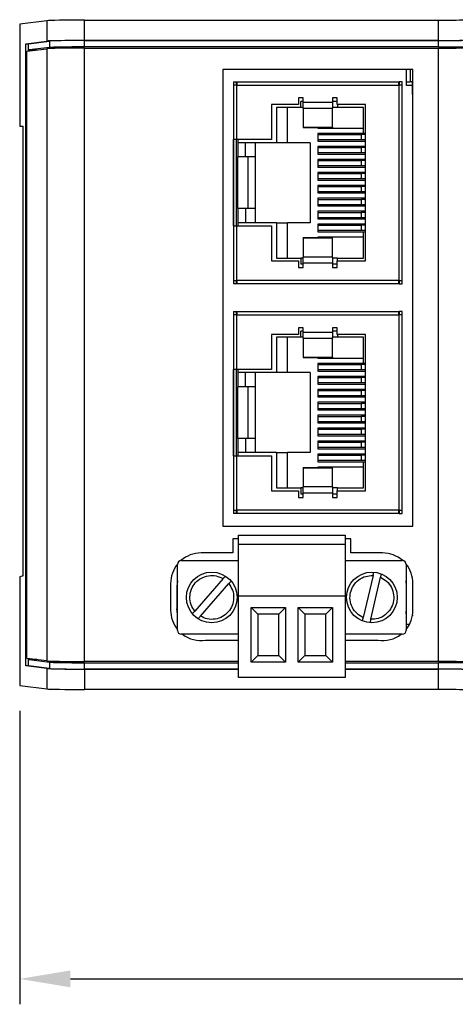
# Model space of a CAD drawing. Header units: millimetres. Extents: x 0 to 594, y 0 to 420.
# Tile 16 of 26: x 312 to 347, y 212 to 289. Entities that reach past the tile are written whole.
import ezdxf

# ---------------------------------------------------------------- set-up
doc = ezdxf.new("R2010")
doc.units = ezdxf.units.MM
doc.header["$PDSIZE"] = -1
doc.styles.get("Standard").update_dxf_attribs({"font": 'txt.shx', "bigfont": 'whgtxt.shx'})
doc.dimstyles.new('ISO-25', dxfattribs={"dimtxt": 2.5, "dimasz": 2.5, "dimexe": 1.25, "dimexo": 0.625, "dimtad": 1, "dimtxsty": 'Standard', "dimcen": 2.5, "dimadec": 0, "dimazin": 0, "dimtfac": 1, "dimtmove": 0, "dimatfit": 3, "dimfxl": 0, "dimarcsym": 0})

# ---------------------------------------------------------------- blocks, each defined once
blk = doc.blocks.new('*D922')
at = {"color": 8, "lineweight": -2}
for p, q in [((312.486, 235.068), (312.486, 211.969)), ((488.486, 235.068), (488.486, 211.969)), ((316.486, 213.969), (484.486, 213.969))]:
    blk.add_line(p, q, dxfattribs=at)
at = {"color": 8}
for points in [[(316.486, 214.636), (316.486, 213.302), (312.486, 213.969)], [(484.486, 214.636), (484.486, 213.302), (488.486, 213.969)]]:
    blk.add_solid(points, dxfattribs=at)
at = {"layer": 'Defpoints', "color": 0}
for p in [(312.486, 237.068), (488.486, 237.068), (488.486, 213.969)]:
    blk.add_point(p, dxfattribs=at)
at = {"color": 3, "insert": (400.486, 217.969), "char_height": 4, "attachment_point": 5}
blk.add_mtext('\\A1;176', dxfattribs=at)

msp = doc.modelspace()

# ---------------------------------------------------------------- linework, layer by layer
for p, q in [((314.6264, 289.407), (312.4857, 289.138)), ((314.6264, 289.407), (314.6264, 287.8023)), ((317.5979, 287.8474), (317.5979, 289.4522)), ((317.5979, 289.4522), (345.4857, 289.4522)), ((345.4857, 287.8474), (345.4857, 289.4522)), ((312.4857, 289.138), (312.4857, 281.1031)), ((312.9719, 287.5944), (314.6264, 287.8023)), ((312.9719, 287.5944), (313.1738, 287.5944)), ((312.9719, 238.6118), (312.9719, 287.5944)), ((313.1738, 287.5944), (314.8245, 287.8018)), ((313.1738, 287.0197), (313.1738, 287.5944)), ((314.8245, 287.8018), (314.8245, 287.3018)), ((345.4857, 287.8474), (317.5979, 287.8474)), ((317.5979, 287.844), (345.4857, 287.844)), ((317.5979, 287.344), (317.5979, 287.844)), ((345.4857, 287.344), (345.4857, 287.844)), ((313.0413, 287.0031), (314.6264, 287.2023)), ((313.0413, 239.2031), (313.0413, 287.0031)), ((314.8245, 287.3018), (313.2432, 287.1031)), ((313.2432, 287.1031), (313.8371, 287.1031)), ((313.2432, 287.0284), (313.2432, 287.1031)), ((314.6264, 287.2023), (314.6264, 239.0039)), ((345.4857, 287.344), (317.5979, 287.344)), ((317.5979, 238.9587), (317.5979, 287.2474)), ((317.5979, 287.2474), (345.4857, 287.2474)), ((345.4857, 238.9587), (345.4857, 287.2474)), ((343.4857, 285.5769), (328.4857, 285.5769)), ((328.4857, 285.5769), (328.4857, 249.6031)), ((342.9857, 284.3031), (342.9857, 285.5769)), ((343.2658, 285.5769), (343.2658, 284.6031)), ((343.4857, 249.6031), (343.4857, 285.5769)), ((329.3357, 284.6031), (329.5857, 284.6031)), ((329.3357, 284.6031), (329.3357, 284.3431)), ((329.5857, 284.3431), (329.5857, 284.6031)), ((329.5957, 284.6031), (329.5957, 284.3431)), ((329.5957, 284.6031), (342.3757, 284.6031)), ((342.3757, 284.3431), (342.3757, 284.6031)), ((342.6357, 284.6031), (342.3857, 284.6031)), ((342.3857, 284.6031), (342.3857, 284.3431)), ((342.6357, 284.3431), (342.6357, 284.6031)), ((342.9857, 284.6031), (343.2658, 284.6031)), ((343.4421, 284.6031), (343.2658, 284.6031)), ((343.4421, 283.6031), (343.4421, 284.6031)), ((343.4491, 283.6031), (343.4857, 284.8031)), ((329.3357, 284.3431), (329.3357, 268.9631)), ((329.5957, 284.3431), (329.3357, 284.3431)), ((329.5957, 280.0531), (329.5957, 284.3431)), ((329.5957, 284.3431), (342.3757, 284.3431)), ((342.3757, 284.3431), (342.3757, 268.9631)), ((342.6357, 284.3431), (342.3757, 284.3431)), ((342.6357, 268.9631), (342.6357, 284.3431)), ((343.4421, 284.3031), (342.9857, 284.3031)), ((334.8357, 283.3373), (334.4607, 283.3373)), ((334.4607, 283.3373), (334.4607, 282.8031)), ((334.8357, 283.0531), (334.6357, 283.0531)), ((334.6357, 282.5831), (334.6357, 283.0531)), ((334.8357, 282.9623), (334.8357, 283.3373)), ((337.1357, 282.9623), (334.8357, 282.9623)), ((334.8357, 282.5092), (334.8357, 282.9623)), ((337.5107, 283.3373), (337.1357, 283.3373)), ((337.1357, 283.3373), (337.1357, 282.9623)), ((337.5107, 283.0531), (337.1357, 283.0531)), ((337.1357, 282.9623), (337.1357, 282.5092)), ((337.5107, 282.8031), (337.5107, 283.3373)), ((343.4421, 283.6031), (343.4491, 283.6031)), ((343.4857, 283.6031), (343.4491, 283.6031)), ((334.4607, 282.8031), (332.3357, 282.8031)), ((332.3357, 282.8031), (332.3357, 280.0531)), ((334.6357, 282.5831), (332.7357, 282.5831)), ((332.7357, 282.5831), (332.7357, 279.8031)), ((333.5857, 279.8031), (333.5857, 282.5831)), ((334.8357, 282.5831), (334.6357, 282.5831)), ((334.8357, 282.5092), (337.1357, 282.5092)), ((334.8357, 282.5092), (334.8357, 281.017)), ((337.5357, 282.5831), (337.1357, 282.5831)), ((337.1357, 281.017), (337.1357, 282.5092)), ((339.7357, 282.8031), (337.5107, 282.8031)), ((337.5357, 282.8031), (337.5357, 282.5831)), ((339.5857, 282.5831), (337.5357, 282.5831)), ((339.5857, 280.5231), (339.5857, 282.5831)), ((339.7357, 270.5031), (339.7357, 282.8031)), ((312.4857, 281.1031), (312.7635, 281.1031)), ((312.7635, 245.7031), (312.7635, 281.1031)), ((334.8357, 281.017), (337.1357, 281.017)), ((334.8357, 281.017), (334.8357, 280.9927)), ((334.8357, 280.9927), (337.1357, 280.9927)), ((335.9857, 280.9927), (335.9857, 280.9431)), ((335.9857, 280.9431), (339.5857, 280.9431)), ((337.1357, 281.017), (337.1357, 280.9927)), ((329.3359, 273.2531), (329.3359, 280.0531)), ((329.5957, 280.0531), (329.3359, 280.0531)), ((329.5858, 273.2531), (329.5858, 280.0531)), ((332.3357, 280.0531), (329.5957, 280.0531)), ((329.6857, 280.0531), (329.6857, 279.8031)), ((335.9857, 280.5231), (335.9857, 279.9231)), ((339.5857, 280.5231), (335.9857, 280.5231)), ((335.9857, 280.4381), (339.3998, 280.4381)), ((339.3998, 280.0181), (335.9857, 280.0181)), ((335.9857, 279.9231), (339.7357, 279.9231)), ((339.3998, 280.4381), (339.3998, 280.0181)), ((339.7357, 280.4381), (339.3998, 280.4381)), ((339.7357, 280.0181), (339.3998, 280.0181)), ((339.7357, 280.5231), (339.5857, 280.5231)), ((332.7357, 279.8031), (329.6857, 279.8031)), ((329.6857, 279.8031), (329.6857, 278.6831)), ((330.2857, 278.6831), (330.2857, 279.8031)), ((331.0857, 278.6831), (331.0857, 279.8031)), ((333.5857, 279.8031), (332.7357, 279.8031)), ((335.3857, 279.8031), (333.5857, 279.8031)), ((335.3857, 279.8031), (335.3857, 273.5031)), ((339.7357, 279.5031), (335.9857, 279.5031)), ((335.9857, 279.5031), (335.9857, 278.9031)), ((335.9857, 279.4181), (339.3998, 279.4181)), ((339.3998, 279.4181), (339.3998, 278.9981)), ((339.7357, 279.4181), (339.3998, 279.4181)), ((330.2857, 278.6831), (329.6857, 278.6831)), ((329.6857, 274.6231), (329.6857, 278.6831)), ((331.0857, 278.6831), (330.2857, 278.6831)), ((330.4857, 274.6231), (330.4857, 278.6831)), ((331.0857, 274.6231), (331.0857, 278.6831)), ((339.3998, 278.9981), (335.9857, 278.9981)), ((335.9857, 278.9031), (339.7357, 278.9031)), ((339.7357, 278.4831), (335.9857, 278.4831)), ((335.9857, 278.4831), (335.9857, 277.8831)), ((335.9857, 278.3981), (339.3998, 278.3981)), ((339.7357, 278.9981), (339.3998, 278.9981)), ((339.3998, 278.3981), (339.3998, 277.9781)), ((339.7357, 278.3981), (339.3998, 278.3981)), ((339.3998, 277.9781), (335.9857, 277.9781)), ((335.9857, 277.8831), (339.7357, 277.8831)), ((339.7357, 277.9781), (339.3998, 277.9781)), ((339.7357, 277.4631), (335.9857, 277.4631)), ((335.9857, 277.4631), (335.9857, 276.8631)), ((335.9857, 277.3781), (339.3998, 277.3781)), ((339.3998, 276.9581), (335.9857, 276.9581)), ((335.9857, 276.8631), (339.7357, 276.8631)), ((339.3998, 277.3781), (339.3998, 276.9581)), ((339.7357, 277.3781), (339.3998, 277.3781)), ((339.7357, 276.9581), (339.3998, 276.9581)), ((339.7357, 276.4431), (335.9857, 276.4431)), ((335.9857, 276.4431), (335.9857, 275.8431)), ((335.9857, 276.3581), (339.3998, 276.3581)), ((339.3998, 276.3581), (339.3998, 275.9381)), ((339.7357, 276.3581), (339.3998, 276.3581)), ((339.3998, 275.9381), (335.9857, 275.9381)), ((335.9857, 275.8431), (339.7357, 275.8431)), ((339.7357, 275.4231), (335.9857, 275.4231)), ((335.9857, 275.4231), (335.9857, 274.8231)), ((335.9857, 275.3381), (339.3998, 275.3381)), ((339.7357, 275.9381), (339.3998, 275.9381)), ((339.3998, 275.3381), (339.3998, 274.9181)), ((339.7357, 275.3381), (339.3998, 275.3381)), ((330.2857, 274.6231), (329.6857, 274.6231)), ((329.6857, 274.6231), (329.6857, 273.5031)), ((330.2857, 274.6231), (330.2857, 273.5031)), ((331.0857, 274.6231), (330.2857, 274.6231)), ((331.0857, 273.5031), (331.0857, 274.6231)), ((339.3998, 274.9181), (335.9857, 274.9181)), ((335.9857, 274.8231), (339.7357, 274.8231)), ((339.7357, 274.9181), (339.3998, 274.9181)), ((339.7357, 274.4031), (335.9857, 274.4031)), ((335.9857, 274.4031), (335.9857, 273.8031)), ((335.9857, 274.3181), (339.3998, 274.3181)), ((339.3998, 273.8981), (335.9857, 273.8981)), ((335.9857, 273.8031), (339.7357, 273.8031)), ((339.3998, 274.3181), (339.3998, 273.8981)), ((339.7357, 274.3181), (339.3998, 274.3181)), ((339.7357, 273.8981), (339.3998, 273.8981)), ((329.3359, 273.2531), (329.5957, 273.2531)), ((329.5957, 268.9631), (329.5957, 273.2531)), ((329.5957, 273.2531), (332.3357, 273.2531)), ((329.6857, 273.5031), (329.6857, 273.2531)), ((332.7357, 273.5031), (329.6857, 273.5031)), ((332.3357, 273.2531), (332.3357, 270.5031)), ((332.7357, 273.5031), (332.7357, 270.7231)), ((332.7357, 273.5031), (333.5857, 273.5031)), ((333.5857, 270.7231), (333.5857, 273.5031)), ((335.3857, 273.5031), (333.5857, 273.5031)), ((339.7357, 273.3831), (335.9857, 273.3831)), ((335.9857, 273.3831), (335.9857, 272.7831)), ((335.9857, 273.2981), (339.3998, 273.2981)), ((339.3998, 272.8781), (335.9857, 272.8781)), ((339.3998, 273.2981), (339.3998, 272.8781)), ((339.7357, 273.2981), (339.3998, 273.2981)), ((339.7357, 272.8781), (339.3998, 272.8781)), ((337.1357, 272.3135), (334.8357, 272.3135)), ((334.8357, 272.2891), (334.8357, 272.3135)), ((337.1357, 272.2891), (334.8357, 272.2891)), ((334.8357, 272.2891), (334.8357, 270.797)), ((335.9857, 272.7831), (339.5857, 272.7831)), ((339.5857, 272.3631), (335.9857, 272.3631)), ((335.9857, 272.3631), (335.9857, 272.3135)), ((337.1357, 272.2891), (337.1357, 272.3135)), ((337.1357, 270.797), (337.1357, 272.2891)), ((339.5857, 270.7231), (339.5857, 272.7831)), ((339.5857, 272.7831), (339.7357, 272.7831)), ((332.7357, 270.7231), (334.6357, 270.7231)), ((334.6357, 270.7231), (334.6357, 270.2531)), ((334.8357, 270.7231), (334.6357, 270.7231)), ((337.1357, 270.797), (334.8357, 270.797)), ((334.8357, 270.3438), (334.8357, 270.797)), ((337.1357, 270.797), (337.1357, 270.3438)), ((337.5357, 270.7231), (337.1357, 270.7231)), ((337.5357, 270.5031), (337.5357, 270.7231)), ((337.5357, 270.7231), (339.5857, 270.7231)), ((332.3357, 270.5031), (334.4607, 270.5031)), ((334.4607, 270.5031), (334.4607, 269.9688)), ((334.4607, 269.9688), (334.8357, 269.9688)), ((334.6357, 270.2531), (334.8357, 270.2531)), ((334.8357, 269.9688), (334.8357, 270.3438)), ((334.8357, 270.3438), (337.1357, 270.3438)), ((337.1357, 270.3438), (337.1357, 269.9688)), ((337.1357, 270.2531), (337.5107, 270.2531)), ((337.1357, 269.9688), (337.5107, 269.9688)), ((337.5107, 269.9688), (337.5107, 270.5031)), ((337.5107, 270.5031), (339.7357, 270.5031)), ((329.3357, 268.9631), (329.5957, 268.9631)), ((329.3357, 268.9631), (329.3357, 268.7031)), ((329.5857, 268.7031), (329.3357, 268.7031)), ((329.5857, 268.7031), (329.5857, 268.9631)), ((342.3757, 268.9631), (329.5957, 268.9631)), ((329.5957, 268.9631), (329.5957, 268.7031)), ((342.3757, 268.7031), (329.5957, 268.7031)), ((342.3757, 268.7031), (342.3757, 268.9631)), ((342.3757, 268.9631), (342.6357, 268.9631)), ((342.3857, 268.9631), (342.3857, 268.7031)), ((342.3857, 268.7031), (342.6357, 268.7031)), ((342.6357, 268.7031), (342.6357, 268.9631)), ((329.3357, 266.5031), (329.5857, 266.5031)), ((329.3357, 266.5031), (329.3357, 266.2431)), ((329.3357, 266.2431), (329.3357, 250.8631)), ((329.5957, 266.2431), (329.3357, 266.2431)), ((329.5857, 266.2431), (329.5857, 266.5031)), ((329.5957, 266.5031), (342.3757, 266.5031)), ((329.5957, 266.5031), (329.5957, 266.2431)), ((329.5957, 261.9531), (329.5957, 266.2431)), ((329.5957, 266.2431), (342.3757, 266.2431)), ((342.3757, 266.2431), (342.3757, 266.5031)), ((342.3757, 266.2431), (342.3757, 250.8631)), ((342.6357, 266.2431), (342.3757, 266.2431)), ((342.6357, 266.5031), (342.3857, 266.5031)), ((342.3857, 266.5031), (342.3857, 266.2431)), ((342.6357, 266.2431), (342.6357, 266.5031)), ((342.6357, 250.8631), (342.6357, 266.2431)), ((334.4607, 265.2373), (334.4607, 264.7031)), ((334.8357, 265.2373), (334.4607, 265.2373)), ((334.8357, 264.8623), (334.8357, 265.2373)), ((337.1357, 265.2373), (337.1357, 264.8623)), ((337.5107, 265.2373), (337.1357, 265.2373)), ((337.5107, 264.7031), (337.5107, 265.2373)), ((334.4607, 264.7031), (332.3357, 264.7031)), ((332.3357, 264.7031), (332.3357, 261.9531)), ((334.6357, 264.4831), (332.7357, 264.4831)), ((332.7357, 264.4831), (332.7357, 261.7031)), ((333.5857, 261.7031), (333.5857, 264.4831)), ((334.8357, 264.9531), (334.6357, 264.9531)), ((334.6357, 264.4831), (334.6357, 264.9531)), ((334.8357, 264.4831), (334.6357, 264.4831)), ((337.1357, 264.8623), (334.8357, 264.8623)), ((334.8357, 264.4092), (334.8357, 264.8623)), ((334.8357, 264.4092), (337.1357, 264.4092)), ((334.8357, 264.4092), (334.8357, 262.917)), ((337.5107, 264.9531), (337.1357, 264.9531)), ((337.1357, 264.8623), (337.1357, 264.4092)), ((337.5357, 264.4831), (337.1357, 264.4831)), ((337.1357, 262.917), (337.1357, 264.4092)), ((339.7357, 264.7031), (337.5107, 264.7031)), ((337.5357, 264.7031), (337.5357, 264.4831)), ((339.5857, 264.4831), (337.5357, 264.4831)), ((339.5857, 262.4231), (339.5857, 264.4831)), ((339.7357, 252.4031), (339.7357, 264.7031)), ((334.8357, 262.917), (337.1357, 262.917)), ((334.8357, 262.917), (334.8357, 262.8927)), ((334.8357, 262.8927), (337.1357, 262.8927)), ((335.9857, 262.8927), (335.9857, 262.8431)), ((335.9857, 262.8431), (339.5857, 262.8431)), ((337.1357, 262.917), (337.1357, 262.8927)), ((335.9857, 262.4231), (335.9857, 261.8231)), ((339.5857, 262.4231), (335.9857, 262.4231)), ((335.9857, 262.3381), (339.3998, 262.3381)), ((339.3998, 262.3381), (339.3998, 261.9181)), ((339.7357, 262.3381), (339.3998, 262.3381)), ((339.7357, 262.4231), (339.5857, 262.4231)), ((329.3359, 255.1531), (329.3359, 261.9531)), ((329.5957, 261.9531), (329.3359, 261.9531)), ((329.5858, 255.1531), (329.5858, 261.9531)), ((332.3357, 261.9531), (329.5957, 261.9531)), ((329.6857, 261.9531), (329.6857, 261.7031)), ((332.7357, 261.7031), (329.6857, 261.7031)), ((329.6857, 261.7031), (329.6857, 260.5831)), ((330.2857, 260.5831), (330.2857, 261.7031)), ((331.0857, 260.5831), (331.0857, 261.7031)), ((333.5857, 261.7031), (332.7357, 261.7031)), ((335.3857, 261.7031), (333.5857, 261.7031)), ((335.3857, 261.7031), (335.3857, 255.4031)), ((339.3998, 261.9181), (335.9857, 261.9181)), ((335.9857, 261.8231), (339.7357, 261.8231)), ((339.7357, 261.4031), (335.9857, 261.4031)), ((335.9857, 261.4031), (335.9857, 260.8031)), ((335.9857, 261.3181), (339.3998, 261.3181)), ((339.7357, 261.9181), (339.3998, 261.9181)), ((339.3998, 261.3181), (339.3998, 260.8981)), ((339.7357, 261.3181), (339.3998, 261.3181)), ((330.2857, 260.5831), (329.6857, 260.5831)), ((329.6857, 256.5231), (329.6857, 260.5831)), ((331.0857, 260.5831), (330.2857, 260.5831)), ((330.4857, 256.5231), (330.4857, 260.5831)), ((331.0857, 256.5231), (331.0857, 260.5831)), ((339.3998, 260.8981), (335.9857, 260.8981)), ((335.9857, 260.8031), (339.7357, 260.8031)), ((339.7357, 260.8981), (339.3998, 260.8981)), ((339.7357, 260.3831), (335.9857, 260.3831)), ((335.9857, 260.3831), (335.9857, 259.7831)), ((335.9857, 260.2981), (339.3998, 260.2981)), ((339.3998, 259.8781), (335.9857, 259.8781)), ((335.9857, 259.7831), (339.7357, 259.7831)), ((339.3998, 260.2981), (339.3998, 259.8781)), ((339.7357, 260.2981), (339.3998, 260.2981)), ((339.7357, 259.8781), (339.3998, 259.8781)), ((339.7357, 259.3631), (335.9857, 259.3631)), ((335.9857, 259.3631), (335.9857, 258.7631)), ((335.9857, 259.2781), (339.3998, 259.2781)), ((339.3998, 259.2781), (339.3998, 258.8581)), ((339.7357, 259.2781), (339.3998, 259.2781)), ((339.3998, 258.8581), (335.9857, 258.8581)), ((335.9857, 258.7631), (339.7357, 258.7631)), ((339.7357, 258.3431), (335.9857, 258.3431)), ((335.9857, 258.3431), (335.9857, 257.7431)), ((335.9857, 258.2581), (339.3998, 258.2581)), ((339.7357, 258.8581), (339.3998, 258.8581)), ((339.3998, 258.2581), (339.3998, 257.8381)), ((339.7357, 258.2581), (339.3998, 258.2581)), ((339.3998, 257.8381), (335.9857, 257.8381)), ((335.9857, 257.7431), (339.7357, 257.7431)), ((339.7357, 257.8381), (339.3998, 257.8381)), ((339.7357, 257.3231), (335.9857, 257.3231)), ((335.9857, 257.3231), (335.9857, 256.7231)), ((335.9857, 257.2381), (339.3998, 257.2381)), ((339.3998, 256.8181), (335.9857, 256.8181)), ((335.9857, 256.7231), (339.7357, 256.7231)), ((339.3998, 257.2381), (339.3998, 256.8181)), ((339.7357, 257.2381), (339.3998, 257.2381)), ((339.7357, 256.8181), (339.3998, 256.8181)), ((330.2857, 256.5231), (329.6857, 256.5231)), ((329.6857, 256.5231), (329.6857, 255.4031)), ((330.2857, 256.5231), (330.2857, 255.4031)), ((331.0857, 256.5231), (330.2857, 256.5231)), ((331.0857, 255.4031), (331.0857, 256.5231)), ((339.7357, 256.3031), (335.9857, 256.3031)), ((335.9857, 256.3031), (335.9857, 255.7031)), ((335.9857, 256.2181), (339.3998, 256.2181)), ((339.3998, 256.2181), (339.3998, 255.7981)), ((339.7357, 256.2181), (339.3998, 256.2181)), ((329.3359, 255.1531), (329.5957, 255.1531)), ((329.5957, 250.8631), (329.5957, 255.1531)), ((329.5957, 255.1531), (332.3357, 255.1531)), ((329.6857, 255.4031), (329.6857, 255.1531)), ((332.7357, 255.4031), (329.6857, 255.4031)), ((332.3357, 255.1531), (332.3357, 252.4031)), ((332.7357, 255.4031), (332.7357, 252.6231)), ((332.7357, 255.4031), (333.5857, 255.4031)), ((333.5857, 252.6231), (333.5857, 255.4031)), ((335.3857, 255.4031), (333.5857, 255.4031)), ((339.3998, 255.7981), (335.9857, 255.7981)), ((335.9857, 255.7031), (339.7357, 255.7031)), ((339.7357, 255.2831), (335.9857, 255.2831)), ((335.9857, 255.2831), (335.9857, 254.6831)), ((335.9857, 255.1981), (339.3998, 255.1981)), ((339.7357, 255.7981), (339.3998, 255.7981)), ((339.3998, 255.1981), (339.3998, 254.7781)), ((339.7357, 255.1981), (339.3998, 255.1981)), ((339.3998, 254.7781), (335.9857, 254.7781)), ((335.9857, 254.6831), (339.5857, 254.6831)), ((339.5857, 254.2631), (335.9857, 254.2631)), ((335.9857, 254.2631), (335.9857, 254.2135)), ((339.7357, 254.7781), (339.3998, 254.7781)), ((339.5857, 252.6231), (339.5857, 254.6831)), ((339.5857, 254.6831), (339.7357, 254.6831)), ((337.1357, 254.2135), (334.8357, 254.2135)), ((334.8357, 254.1891), (334.8357, 254.2135)), ((337.1357, 254.1891), (334.8357, 254.1891)), ((334.8357, 254.1891), (334.8357, 252.697)), ((337.1357, 254.1891), (337.1357, 254.2135)), ((337.1357, 252.697), (337.1357, 254.1891)), ((332.3357, 252.4031), (334.4607, 252.4031)), ((332.7357, 252.6231), (334.6357, 252.6231)), ((334.4607, 252.4031), (334.4607, 251.8688)), ((334.6357, 252.6231), (334.6357, 252.1531)), ((334.8357, 252.6231), (334.6357, 252.6231)), ((334.6357, 252.1531), (334.8357, 252.1531)), ((337.1357, 252.697), (334.8357, 252.697)), ((334.8357, 252.2438), (334.8357, 252.697)), ((334.8357, 252.2438), (337.1357, 252.2438)), ((334.8357, 251.8688), (334.8357, 252.2438)), ((337.1357, 252.697), (337.1357, 252.2438)), ((337.5357, 252.6231), (337.1357, 252.6231)), ((337.1357, 252.2438), (337.1357, 251.8688)), ((337.1357, 252.1531), (337.5107, 252.1531)), ((337.5107, 251.8688), (337.5107, 252.4031)), ((337.5107, 252.4031), (339.7357, 252.4031)), ((337.5357, 252.4031), (337.5357, 252.6231)), ((337.5357, 252.6231), (339.5857, 252.6231)), ((334.4607, 251.8688), (334.8357, 251.8688)), ((337.1357, 251.8688), (337.5107, 251.8688)), ((329.3357, 250.8631), (329.5957, 250.8631)), ((329.3357, 250.8631), (329.3357, 250.6031)), ((329.5857, 250.6031), (329.3357, 250.6031)), ((329.5857, 250.6031), (329.5857, 250.8631)), ((342.3757, 250.8631), (329.5957, 250.8631)), ((329.5957, 250.8631), (329.5957, 250.6031)), ((342.3757, 250.6031), (329.5957, 250.6031)), ((342.3757, 250.6031), (342.3757, 250.8631)), ((342.3757, 250.8631), (342.6357, 250.8631)), ((342.3857, 250.8631), (342.3857, 250.6031)), ((342.3857, 250.6031), (342.6357, 250.6031)), ((342.6357, 250.6031), (342.6357, 250.8631)), ((328.4857, 249.6031), (343.4857, 249.6031)), ((329.7307, 248.9031), (338.1407, 248.9031)), ((329.7307, 248.2031), (329.7307, 248.9031)), ((338.1407, 248.9031), (338.1407, 248.2031)), ((329.7307, 248.6031), (329.2857, 248.6031)), ((329.2857, 248.6031), (329.2857, 247.5031)), ((329.7307, 248.2031), (338.1407, 248.2031)), ((329.7307, 244.1031), (329.7307, 248.2031)), ((338.5857, 248.6031), (338.1407, 248.6031)), ((338.1407, 248.2031), (338.1407, 244.1031)), ((338.5857, 247.5031), (338.5857, 248.6031)), ((329.2857, 247.5031), (326.7857, 247.5031)), ((341.0857, 247.5031), (338.5857, 247.5031)), ((324.9257, 241.4031), (324.9257, 246.6031)), ((325.2257, 246.9031), (329.7307, 246.9031)), ((338.1407, 246.9031), (342.6457, 246.9031)), ((342.9457, 246.6031), (342.9457, 241.4031)), ((312.7635, 245.7031), (312.4857, 245.6332)), ((312.4857, 245.6332), (312.4857, 237.0682)), ((324.3857, 245.1031), (324.3857, 243.0031)), ((328.5178, 245.4807), (326.2818, 242.9201)), ((326.7337, 242.5255), (328.9697, 245.086)), ((340.336, 245.7267), (339.5708, 242.4145)), ((340.1554, 242.2795), (340.9206, 245.5916)), ((343.4857, 243.0031), (343.4857, 245.1031)), ((324.8857, 244.8992), (324.8857, 243.1031)), ((324.8857, 244.8992), (324.9257, 244.8992)), ((342.9857, 244.9031), (342.9457, 244.9031)), ((342.9857, 243.1031), (342.9857, 244.9031)), ((329.7307, 237.7031), (329.7307, 244.1031)), ((338.1407, 244.1031), (329.7307, 244.1031)), ((338.1407, 244.1031), (338.1407, 237.7031)), ((324.9257, 243.1031), (324.8857, 243.1031)), ((330.7307, 243.2031), (333.4357, 243.2031)), ((330.7307, 238.9031), (330.7307, 243.2031)), ((330.7307, 243.2031), (331.2597, 242.6741)), ((331.2597, 242.6741), (331.2597, 239.4321)), ((332.9068, 242.6741), (331.2597, 242.6741)), ((332.9068, 242.6741), (333.4357, 243.2031)), ((332.9068, 239.4321), (332.9068, 242.6741)), ((333.4357, 243.2031), (333.4357, 238.9031)), ((334.4357, 243.2031), (337.1407, 243.2031)), ((334.4357, 238.9031), (334.4357, 243.2031)), ((334.4357, 243.2031), (334.9647, 242.6741)), ((336.6118, 242.6741), (334.9647, 242.6741)), ((334.9647, 242.6741), (334.9647, 239.4321)), ((336.6118, 242.6741), (337.1407, 243.2031)), ((336.6118, 239.4321), (336.6118, 242.6741)), ((337.1407, 243.2031), (337.1407, 238.9031)), ((342.9565, 242.7621), (342.9857, 243.1031)), ((342.9857, 241.9031), (343.2188, 241.9031)), ((342.9857, 241.5368), (342.9857, 241.9031)), ((343.4421, 242.6031), (343.4491, 242.6031)), ((343.4421, 242.6031), (343.4421, 242.5475)), ((343.4496, 242.5879), (343.4491, 242.6031)), ((343.4522, 242.6031), (343.4491, 242.6031)), ((329.7307, 241.1031), (325.2257, 241.1031)), ((342.6457, 241.1031), (338.1407, 241.1031)), ((342.9857, 241.6031), (343.0351, 241.6031)), ((327.1393, 240.6293), (329.7307, 240.6293)), ((338.1407, 240.6293), (340.7322, 240.6293)), ((314.6264, 239.0039), (313.0413, 239.2031)), ((313.1738, 238.6118), (313.1738, 239.1864)), ((313.2432, 239.1031), (313.2432, 239.1777)), ((313.2432, 239.1031), (314.8245, 238.9043)), ((313.8371, 239.1031), (313.2432, 239.1031)), ((314.8245, 238.9043), (314.8245, 238.4043)), ((329.7307, 238.9587), (317.5979, 238.9587)), ((317.5979, 238.8622), (329.7307, 238.8622)), ((317.5979, 238.3622), (317.5979, 238.8622)), ((331.2597, 239.4321), (330.7307, 238.9031)), ((333.4357, 238.9031), (330.7307, 238.9031)), ((331.2597, 239.4321), (332.9068, 239.4321)), ((332.9068, 239.4321), (333.4357, 238.9031)), ((334.9647, 239.4321), (334.4357, 238.9031)), ((337.1407, 238.9031), (334.4357, 238.9031)), ((334.9647, 239.4321), (336.6118, 239.4321)), ((336.6118, 239.4321), (337.1407, 238.9031)), ((345.4857, 238.9587), (338.1407, 238.9587)), ((338.1407, 238.8622), (345.4857, 238.8622)), ((345.4857, 238.3622), (345.4857, 238.8622)), ((314.6264, 238.4039), (312.9719, 238.6118)), ((313.1738, 238.6118), (312.9719, 238.6118)), ((314.8245, 238.4043), (313.1738, 238.6118)), ((314.6264, 238.4039), (314.6264, 236.7991)), ((329.7307, 238.3622), (317.5979, 238.3622)), ((317.5979, 238.3587), (329.7307, 238.3587)), ((317.5979, 238.3587), (317.5979, 236.754)), ((345.4857, 238.3622), (338.1407, 238.3622)), ((338.1407, 238.3587), (345.4857, 238.3587)), ((345.4857, 236.754), (345.4857, 238.3587)), ((338.1407, 237.7031), (329.7307, 237.7031)), ((312.4857, 237.0682), (314.6264, 236.7991)), ((345.4857, 236.754), (317.5979, 236.754))]:
    msp.add_line(p, q)
at = {"flags": 128}
for points in [[(324.9257, 245.2972), (324.9243, 245.2898), (324.8857, 244.8992)], [(342.9857, 244.9031), (342.9473, 245.2933), (342.9457, 245.3011)], [(324.9257, 242.7051), (324.9242, 242.7129), (324.8857, 243.1031)], [(342.9457, 242.7051), (342.9473, 242.7129), (342.9857, 243.1031)]]:
    msp.add_lwpolyline(points, dxfattribs=at)
for centre in [(327.6257, 244.0031), (340.2457, 244.0031)]:
    msp.add_circle(centre, 2)
for centre, radius, start, end in [((326.7857, 245.1031), 2.4, 90, 131.460473), ((341.0857, 245.1031), 2.4, 48.539527, 90), ((326.7857, 245.1031), 2.4, 140.786133, 180), ((325.2257, 246.6031), 0.3, 90, 180), ((342.6457, 246.6031), 0.3, 0, 90), ((341.0857, 245.1031), 2.4, 0, 39.213867), ((326.7857, 243.0031), 2.4, 180, 219.194967), ((341.0857, 243.0031), 2.4, 320.805033, 0), ((325.2257, 241.4031), 0.3, 180, 270), ((326.7857, 243.0031), 2.4, 232.341538, 278.470987), ((341.0857, 243.0031), 2.4, 261.529013, 307.658462), ((342.6457, 241.4031), 0.3, 270, 0)]:
    msp.add_arc(centre, radius, start, end)
for centre, major_axis, start_param, end_param in [((317.5979, 289.3998), (3, 0), 1.5707963, 3.0035866), ((345.4857, 289.4871), (2, 0), 4.712389, 6.2831853), ((317.5979, 287.7951), (3, 0), 1.5707963, 3.0035866), ((317.5979, 287.7951), (2.8, 0), 1.5707963, 3.0035866), ((345.4857, 287.8824), (2.2, 0), 4.712389, 6.2831853), ((345.4857, 287.8824), (2, 0), 4.712389, 6.2831853), ((317.5979, 287.1951), (3, 0), 1.5707963, 3.0035866), ((317.5979, 287.2951), (2.8, 0), 1.5707963, 3.0035866), ((345.4857, 287.3824), (2.2, 0), 4.712389, 6.2831853), ((345.4857, 287.2823), (2, 0), 4.712389, 6.2831853), ((317.5979, 239.0111), (3, 0), 3.2795987, 4.712389), ((317.5979, 238.9111), (2.8, 0), 3.2795987, 4.712389), ((345.4857, 238.9238), (2, 0), 0, 1.5707963), ((345.4857, 238.8238), (2.2, 0), 0, 1.5707963), ((317.5979, 238.4111), (3, 0), 3.2795987, 4.712389), ((317.5979, 238.4111), (2.8, 0), 3.2795987, 4.712389), ((345.4857, 238.3238), (2.2, 0), 0, 1.5707963), ((345.4857, 238.3238), (2, 0), 0, 1.5707963), ((317.5979, 236.8063), (3, 0), 3.2795987, 4.712389), ((345.4857, 236.7191), (2, 0), 0, 1.5707963)]:
    msp.add_ellipse(centre, major_axis=major_axis, ratio=0.0174551, start_param=start_param, end_param=end_param)
for points, knots in [([(326.2818, 242.9201), (326.1747, 243.0836), (325.9538, 243.4211), (325.8644, 244.0396), (325.9848, 244.6442), (326.3007, 245.1601), (326.7695, 245.5427), (327.3523, 245.7434), (327.9772, 245.7382), (328.3414, 245.5647), (328.5178, 245.4807)], [0, 0, 0, 0, 0.1211149, 0.2500003, 0.3788859, 0.5000004, 0.6211147, 0.7499995, 0.8788855, 1, 1, 1, 1]), ([(340.336, 245.7267), (340.3463, 245.771), (340.3668, 245.8596), (340.3886, 245.954), (340.3967, 245.9891), (340.3981, 245.9954)], [0, 0, 0, 0, 0.4502004, 0.900553, 1, 1, 1, 1]), ([(340.977, 245.8357), (340.9725, 245.816), (340.9601, 245.7622), (340.9395, 245.6734), (340.925, 245.6106), (340.9206, 245.5916)], [0, 0, 0, 0, 0.2885662, 0.7853093, 1, 1, 1, 1]), ([(328.9697, 245.086), (329.0767, 244.9225), (329.2977, 244.5851), (329.3871, 243.9665), (329.2667, 243.362), (328.9507, 242.846), (328.482, 242.4635), (327.8992, 242.2627), (327.2743, 242.268), (326.9101, 242.4414), (326.7337, 242.5255)], [0, 0, 0, 0, 0.1211149, 0.2500003, 0.3788859, 0.5000003, 0.6211147, 0.7499994, 0.8788854, 1, 1, 1, 1]), ([(328.5178, 245.4807), (328.5483, 245.5157), (328.6073, 245.5832), (328.6566, 245.6397), (328.6803, 245.6668)], [0, 0, 0, 0, 0.518485, 1, 1, 1, 1]), ([(329.1514, 245.2941), (329.1328, 245.2728), (329.0914, 245.2253), (329.025, 245.1493), (328.9825, 245.1007), (328.9697, 245.086)], [0, 0, 0, 0, 0.3636214, 0.8079594, 1, 1, 1, 1]), ([(339.5708, 242.4145), (339.3994, 242.5083), (339.0455, 242.7017), (338.6751, 243.2051), (338.4964, 243.7951), (338.5318, 244.399), (338.7649, 244.9574), (339.1843, 245.4091), (339.7379, 245.699), (340.1408, 245.7177), (340.336, 245.7267)], [0, 0, 0, 0, 0.1211142, 0.2499997, 0.3788852, 0.4999998, 0.6211141, 0.75, 0.878885, 1, 1, 1, 1]), ([(340.9206, 245.5916), (341.0921, 245.4979), (341.446, 245.3044), (341.8164, 244.801), (341.9951, 244.2111), (341.9597, 243.6071), (341.7266, 243.0488), (341.3072, 242.5971), (340.7536, 242.3071), (340.3506, 242.2885), (340.1554, 242.2795)], [0, 0, 0, 0, 0.1211153, 0.2500005, 0.3788857, 0.5000002, 0.6211149, 0.7500005, 0.8788852, 1, 1, 1, 1]), ([(326.1144, 242.7285), (326.1286, 242.7447), (326.1656, 242.7871), (326.2266, 242.8569), (326.269, 242.9055), (326.2818, 242.9201)], [0, 0, 0, 0, 0.30121622, 0.78912735, 1, 1, 1, 1]), ([(326.7337, 242.5255), (326.7031, 242.4904), (326.6462, 242.4253), (326.5987, 242.3709), (326.5768, 242.3458)], [0, 0, 0, 0, 0.5384274, 1, 1, 1, 1]), ([(339.5103, 242.1524), (339.5162, 242.1778), (339.5298, 242.237), (339.5519, 242.3327), (339.5665, 242.3955), (339.5708, 242.4145)], [0, 0, 0, 0, 0.3440853, 0.802069, 1, 1, 1, 1]), ([(340.1554, 242.2795), (340.145, 242.2342), (340.1243, 242.1447), (340.107, 242.0699), (340.0985, 242.033)], [0, 0, 0, 0, 0.5057116, 1, 1, 1, 1])]:
    msp.add_open_spline(points, degree=3, knots=knots)

# ---------------------------------------------------------------- dimensions: what is measured, and where the dimension line sits
dim = msp.add_linear_dim(base=(488.4857, 213.9689), p1=(312.4857, 237.0682), p2=(488.4857, 237.0682), dimstyle='ISO-25', override={"dimscale": 2, "dimtxt": 2, "dimasz": 2, "dimexe": 1, "dimexo": 1, "dimgap": 1, "dimdec": 3, "dimzin": 9, "dimdsep": 46, "dimcen": 0, "dimclrd": 8, "dimclre": 8, "dimclrt": 3, "dimadec": 3, "dimazin": 2, "dimtdec": 3, "dimfxl": 0.6, "dimtolj": 1, "dimtzin": 1, "dimarcsym": 1})
dim.commit()
dim.dimension.update_dxf_attribs({"geometry": '*D922', "text_midpoint": (400.4857, 217.9689)})

doc.saveas('drawing.dxf')
